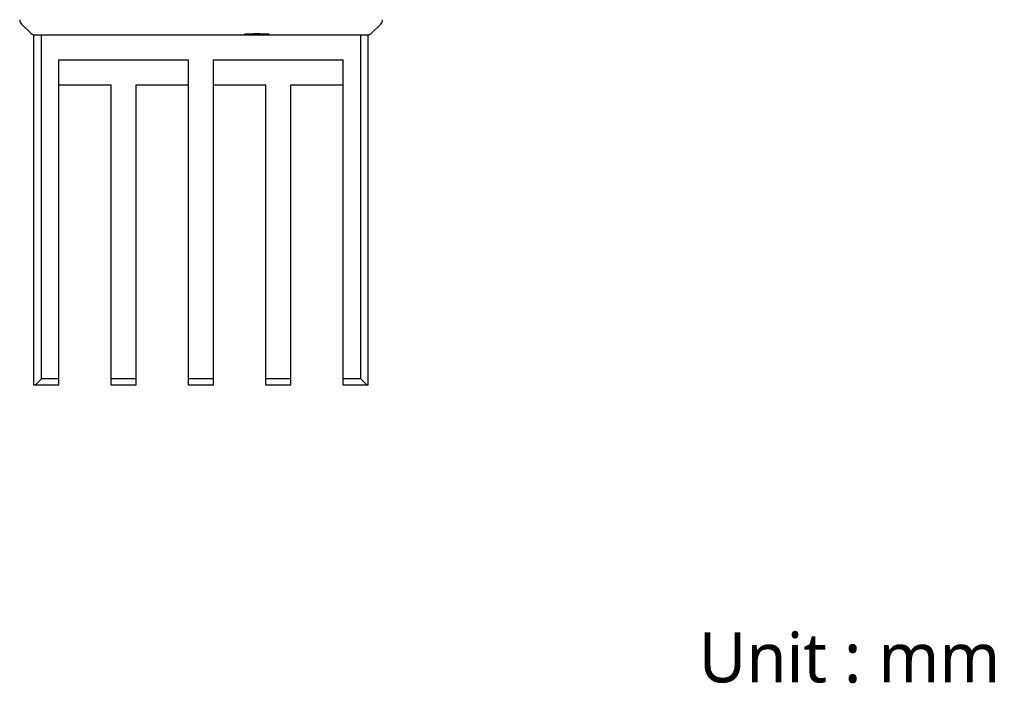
# Model space of a CAD drawing. Header units: millimetres. Extents: x 32 to 326, y 64 to 259.
# Tile 2 of 5: x 247 to 326, y 64 to 117. Entities that reach past the tile are written whole.
import ezdxf

# ---------------------------------------------------------------- set-up
doc = ezdxf.new("R2010")
doc.units = ezdxf.units.MM
doc.header["$LTSCALE"] = 23.1
for name, color, linetype in [('0 @ 1', 7, 'CONTINUOUS'), ('00_COMPONENTS', 7, 'CONTINUOUS'), ('20_ALL_FEATURES', 7, 'CONTINUOUS')]:
    doc.layers.add(name, color=color, linetype=linetype)
doc.styles.get("Standard").update_dxf_attribs({"font": 'Roboto-Regular.ttf'})

msp = doc.modelspace()

# ---------------------------------------------------------------- linework, layer by layer
at = {"layer": '00_COMPONENTS'}
for p, q in [((248.327, 87.976), (248.327, 115.976)), ((248.327, 115.976), (275.047, 115.976)), ((248.927, 88.476), (248.927, 115.976)), ((274.447, 88.476), (274.447, 115.976)), ((275.047, 87.976), (275.047, 115.976)), ((250.327, 113.976), (260.687, 113.976)), ((250.327, 87.976), (250.327, 113.976)), ((260.687, 87.976), (260.687, 113.976)), ((262.687, 113.976), (273.047, 113.976)), ((262.687, 87.976), (262.687, 113.976)), ((273.047, 87.976), (273.047, 113.976)), ((250.327, 111.976), (254.507, 111.976)), ((254.507, 87.976), (254.507, 111.976)), ((256.507, 111.976), (260.687, 111.976)), ((256.507, 87.976), (256.507, 111.976)), ((262.687, 111.976), (266.867, 111.976)), ((266.867, 87.976), (266.867, 111.976)), ((268.867, 111.976), (273.047, 111.976)), ((268.867, 87.976), (268.867, 111.976)), ((248.927, 88.476), (248.427, 87.976)), ((250.327, 88.476), (248.927, 88.476)), ((256.507, 88.476), (254.507, 88.476)), ((262.687, 88.476), (260.687, 88.476)), ((268.867, 88.476), (266.867, 88.476)), ((274.447, 88.476), (273.047, 88.476)), ((274.947, 87.976), (274.447, 88.476)), ((250.327, 87.976), (248.327, 87.976)), ((256.507, 87.976), (254.507, 87.976)), ((262.687, 87.976), (260.687, 87.976)), ((268.867, 87.976), (266.867, 87.976)), ((275.047, 87.976), (273.047, 87.976))]:
    msp.add_line(p, q, dxfattribs=at)
at = {"layer": '20_ALL_FEATURES'}
for p, q in [((248.04, 116.123), (247.333, 116.83)), ((275.333, 116.123), (276.04, 116.83))]:
    msp.add_line(p, q, dxfattribs=at)
for centre, start, end in [((247.687, 117.183), 180.00031, 224.99969), ((275.687, 117.183), 315.00029, 359.99971), ((248.394, 116.476), 224.99947, 262.5002), ((248.394, 116.477), 262.3646, 263.99186), ((274.98, 116.476), 270, 315.00055), ((274.98, 116.477), 276.00811, 277.63538)]:
    msp.add_arc(centre, 0.5, start, end, dxfattribs=at)
for points, knots in [([(265.144, 116.016), (265.144, 116.016), (265.146, 116.017), (265.148, 116.018), (265.153, 116.019), (265.16, 116.02), (265.168, 116.021), (265.184, 116.023), (265.196, 116.024), (265.205, 116.025)], [0, 0, 0, 0, 0.024151, 0.074096, 0.153476, 0.262934, 0.402503, 0.572046, 1, 1, 1, 1]), ([(265.204, 116.007), (265.196, 116.007), (265.183, 116.008), (265.168, 116.01), (265.16, 116.011), (265.153, 116.012), (265.148, 116.013), (265.146, 116.014), (265.144, 116.015), (265.144, 116.016)], [0, 0, 0, 0, 0.427941, 0.597475, 0.737038, 0.846491, 0.925872, 0.975823, 1, 1, 1, 1]), ([(266.144, 116.041), (266.083, 116.041), (265.964, 116.04), (265.791, 116.039), (265.653, 116.037), (265.552, 116.035), (265.483, 116.034), (265.421, 116.032), (265.365, 116.03), (265.317, 116.028), (265.276, 116.026), (265.247, 116.024), (265.229, 116.022), (265.217, 116.021), (265.209, 116.02), (265.202, 116.019), (265.197, 116.018), (265.195, 116.017), (265.194, 116.016)], [0, 0, 0, 0, 0.191762, 0.376385, 0.547026, 0.625099, 0.697354, 0.763122, 0.821792, 0.872822, 0.91574, 0.950153, 0.964073, 0.975759, 0.985191, 0.992357, 0.997266, 1, 1, 1, 1]), ([(265.194, 116.016), (265.194, 116.016), (265.194, 116.016), (265.194, 116.015), (265.195, 116.014), (265.197, 116.014), (265.199, 116.013), (265.203, 116.012), (265.209, 116.011), (265.218, 116.01), (265.23, 116.009), (265.244, 116.008), (265.26, 116.007), (265.278, 116.005), (265.307, 116.004), (265.369, 116.001), (265.473, 115.998), (265.616, 115.995), (265.78, 115.993), (265.958, 115.991), (266.081, 115.991), (266.144, 115.991)], [0, 0, 0, 0, 0.000736, 0.001445, 0.002557, 0.004212, 0.006449, 0.009283, 0.01676, 0.026655, 0.038954, 0.053634, 0.070659, 0.089992, 0.111584, 0.161332, 0.285253, 0.437531, 0.612131, 0.80213, 1, 1, 1, 1]), ([(266.144, 115.989), (266.044, 115.989), (265.853, 115.99), (265.588, 115.993), (265.396, 115.998), (265.274, 116.002), (265.225, 116.005), (265.204, 116.007)], [0, 0, 0, 0, 0.31995, 0.610285, 0.844156, 0.932912, 1, 1, 1, 1]), ([(265.205, 116.025), (265.226, 116.026), (265.274, 116.029), (265.396, 116.033), (265.588, 116.038), (265.853, 116.041), (266.044, 116.042), (266.144, 116.042)], [0, 0, 0, 0, 0.067161, 0.155964, 0.389857, 0.680142, 1, 1, 1, 1]), ([(266.144, 116.042), (266.244, 116.042), (266.436, 116.041), (266.7, 116.038), (266.892, 116.033), (267.014, 116.029), (267.063, 116.026), (267.084, 116.025)], [0, 0, 0, 0, 0.31995, 0.610285, 0.844156, 0.932912, 1, 1, 1, 1]), ([(267.094, 116.016), (267.093, 116.017), (267.091, 116.018), (267.086, 116.019), (267.08, 116.02), (267.071, 116.021), (267.06, 116.022), (267.041, 116.024), (267.012, 116.026), (266.971, 116.028), (266.923, 116.03), (266.867, 116.032), (266.805, 116.034), (266.737, 116.035), (266.635, 116.037), (266.497, 116.039), (266.324, 116.04), (266.205, 116.041), (266.144, 116.041)], [0, 0, 0, 0, 0.002734, 0.007643, 0.014809, 0.024241, 0.035927, 0.049846, 0.08426, 0.127177, 0.178207, 0.236877, 0.302645, 0.3749, 0.452972, 0.623614, 0.808237, 1, 1, 1, 1]), ([(266.144, 115.991), (266.207, 115.991), (266.33, 115.991), (266.509, 115.993), (266.673, 115.995), (266.816, 115.998), (266.919, 116.001), (266.981, 116.004), (267.01, 116.005), (267.028, 116.007), (267.044, 116.008), (267.058, 116.009), (267.07, 116.01), (267.079, 116.011), (267.085, 116.012), (267.089, 116.013), (267.091, 116.014), (267.093, 116.014), (267.094, 116.015), (267.094, 116.016), (267.094, 116.016), (267.094, 116.016)], [0, 0, 0, 0, 0.197869, 0.387867, 0.562468, 0.714746, 0.838668, 0.888415, 0.910008, 0.929341, 0.946366, 0.961046, 0.973345, 0.98324, 0.990717, 0.993551, 0.995788, 0.997443, 0.998555, 0.999264, 1, 1, 1, 1]), ([(267.084, 116.007), (267.063, 116.005), (267.014, 116.002), (266.892, 115.998), (266.7, 115.993), (266.435, 115.99), (266.244, 115.989), (266.144, 115.989)], [0, 0, 0, 0, 0.067161, 0.155964, 0.389857, 0.680142, 1, 1, 1, 1]), ([(267.084, 116.025), (267.093, 116.024), (267.105, 116.023), (267.12, 116.021), (267.128, 116.02), (267.135, 116.019), (267.14, 116.018), (267.143, 116.017), (267.144, 116.016), (267.144, 116.016)], [0, 0, 0, 0, 0.427941, 0.597475, 0.737038, 0.846491, 0.925872, 0.975823, 1, 1, 1, 1]), ([(267.144, 116.016), (267.144, 116.015), (267.143, 116.014), (267.14, 116.013), (267.135, 116.012), (267.128, 116.011), (267.12, 116.01), (267.105, 116.008), (267.092, 116.007), (267.084, 116.007)], [0, 0, 0, 0, 0.024151, 0.074096, 0.153476, 0.262934, 0.402503, 0.572046, 1, 1, 1, 1])]:
    msp.add_open_spline(points, degree=3, knots=knots, dxfattribs=at)

# ---------------------------------------------------------------- texts
at = {"layer": '0 @ 1', "insert": (301.451, 68.202), "char_height": 4, "width": 47.11596, "attachment_point": 1}
msp.add_mtext('Unit : mm', dxfattribs=at)

doc.saveas('drawing.dxf')
